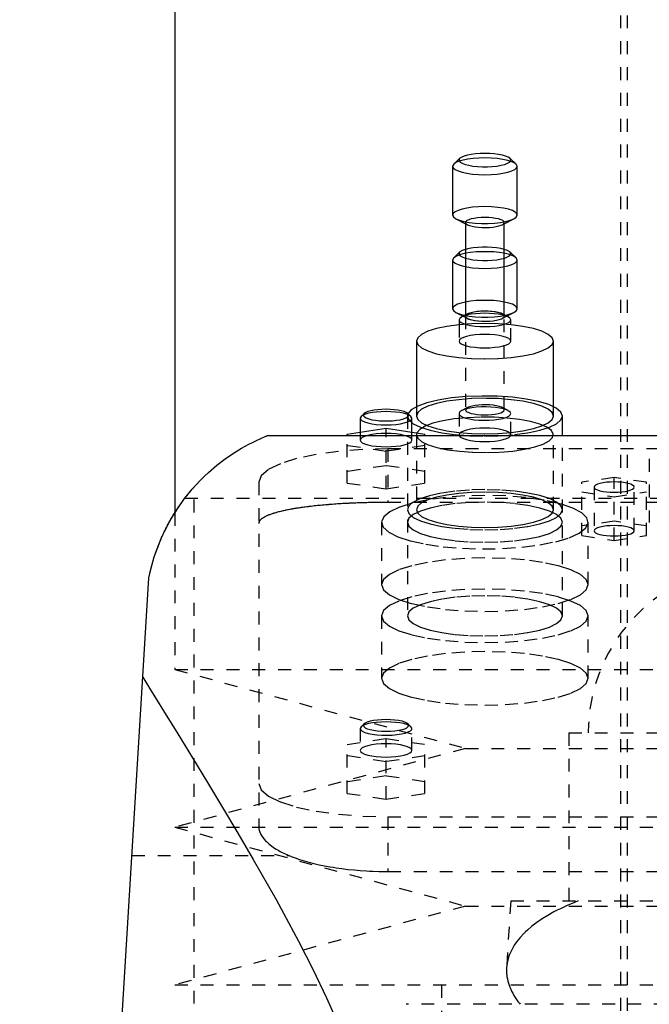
# Model space of a CAD drawing. Extents: x -90 to 90, y -319 to 715.
# Tile 8 of 10: x -57 to -8, y 267 to 343. Entities that reach past the tile are written whole.
import ezdxf

# ---------------------------------------------------------------- set-up
doc = ezdxf.new("R2010")
doc.units = 0
doc.linetypes.add('DASHED', pattern=[2, 1, -1])
doc.layers.add('AM_0', color=7, linetype='CONTINUOUS')
doc.layers.add('AM_3', color=7, linetype='DASHED')

msp = doc.modelspace()

# ---------------------------------------------------------------- linework, layer by layer
at = {"layer": 'AM_0', "color": 7, "linetype": 'CONTINUOUS'}
for p, q in [((-45, 435.5), (-45, 305.02)), ((-22.927, 332.445), (-23.409, 331.996)), ((-18.591, 331.996), (-19.073, 332.445)), ((-23.409, 331.996), (-23.5, 331.823)), ((-23.5, 331.823), (-23.5, 328.056)), ((-18.5, 328.056), (-18.5, 331.823)), ((-23.237, 327.767), (-22.5, 327.385)), ((-19.5, 327.385), (-18.763, 327.767)), ((-22.5, 327.476), (-22.5, 320.323)), ((-19.5, 320.323), (-19.5, 327.476)), ((-23.409, 324.749), (-23.5, 324.576)), ((-23.5, 324.576), (-23.5, 320.809)), ((-22.927, 325.198), (-23.409, 324.749)), ((-18.591, 324.749), (-19.073, 325.198)), ((-18.5, 324.576), (-18.591, 324.749)), ((-18.5, 320.809), (-18.5, 324.576)), ((-23.237, 320.52), (-22.679, 320.231)), ((-23, 319.942), (-23, 319.57)), ((-22.342, 320.405), (-22.789, 320.173)), ((-19.211, 320.173), (-19.658, 320.405)), ((-19.321, 320.231), (-18.763, 320.52)), ((-19, 319.57), (-19, 319.942)), ((-26.3, 318.3), (-26.3, 313.232)), ((-15.7, 313.232), (-15.7, 318.3)), ((-30.577, 312.474), (-30.65, 312.335)), ((-30.65, 312.335), (-30.65, 311.265)), ((-30.336, 312.698), (-30.577, 312.474)), ((-26.723, 312.474), (-26.964, 312.698)), ((-26.65, 312.335), (-26.723, 312.474)), ((-26.65, 311.265), (-26.65, 312.335)), ((-15, 311), (-15, 312.505)), ((-31.65, 311.116), (-28.65, 311.564)), ((-28.65, 311.564), (-25.65, 311.116)), ((-28.65, 311), (-28.65, 311.564)), ((-37.803, 311), (37.803, 311)), ((-31.65, 311), (-31.65, 311.116)), ((-25.65, 311), (-25.65, 311.116)), ((-57, 137.05), (-47, 300))]:
    msp.add_line(p, q, dxfattribs=at)
for points in [[(-21, 332.47), (-21.461, 332.459), (-21.907, 332.426), (-22.321, 332.372), (-22.69, 332.3), (-23.001, 332.211), (-23.244, 332.109), (-23.409, 331.996)], [(-21, 332.824), (-21.369, 332.815), (-21.726, 332.788), (-22.057, 332.745), (-22.352, 332.687), (-22.601, 332.616), (-22.795, 332.534), (-22.927, 332.445)], [(-19.073, 332.445), (-19.205, 332.534), (-19.399, 332.616), (-19.648, 332.687), (-19.943, 332.745), (-20.274, 332.788), (-20.631, 332.815), (-21, 332.824)], [(-18.5, 331.823), (-18.548, 331.949), (-18.69, 332.071), (-18.921, 332.183), (-19.232, 332.281), (-19.611, 332.361), (-20.043, 332.421), (-20.512, 332.458), (-21, 332.47)], [(-21, 328.703), (-21.488, 328.691), (-21.957, 328.654), (-22.389, 328.594), (-22.768, 328.513), (-23.079, 328.415), (-23.31, 328.304), (-23.452, 328.182), (-23.5, 328.056)], [(-18.763, 327.767), (-18.584, 327.89), (-18.504, 328.02), (-18.527, 328.151), (-18.652, 328.278), (-18.874, 328.396), (-19.183, 328.5), (-19.568, 328.586), (-20.011, 328.65), (-20.495, 328.69), (-21, 328.703)], [(-23.5, 328.056), (-23.433, 327.907), (-23.237, 327.767)], [(-19.5, 327.476), (-19.529, 327.552), (-19.614, 327.625), (-19.753, 327.692), (-19.939, 327.751), (-20.167, 327.799), (-20.426, 327.835), (-20.707, 327.857), (-21, 327.865), (-21.293, 327.857), (-21.574, 327.835), (-21.833, 327.799), (-22.061, 327.751), (-22.247, 327.692), (-22.386, 327.625), (-22.471, 327.552), (-22.5, 327.476)], [(-22.502, 325.401), (-22.759, 325.306), (-22.927, 325.198)], [(-19.073, 325.198), (-19.241, 325.306), (-19.498, 325.401)], [(-22.502, 325.093), (-22.899, 324.997), (-23.206, 324.88), (-23.409, 324.749)], [(-18.591, 324.749), (-18.794, 324.88), (-19.101, 324.997), (-19.498, 325.093)], [(-22.502, 321.326), (-22.844, 321.246), (-23.124, 321.15), (-23.33, 321.043), (-23.457, 320.928), (-23.5, 320.809)], [(-23.5, 320.809), (-23.433, 320.661), (-23.237, 320.52)], [(-18.5, 320.809), (-18.543, 320.928), (-18.67, 321.043), (-18.876, 321.15), (-19.156, 321.246), (-19.498, 321.326)], [(-18.763, 320.52), (-18.567, 320.661), (-18.5, 320.809)], [(-22.789, 320.173), (-22.947, 320.061), (-23, 319.942)], [(-21, 320.46), (-21.367, 320.451), (-21.722, 320.425), (-22.052, 320.382), (-22.346, 320.325), (-22.595, 320.254), (-22.789, 320.173)], [(-19.658, 320.405), (-19.819, 320.471), (-20.028, 320.528), (-20.276, 320.572), (-20.554, 320.603), (-20.849, 320.618), (-21.151, 320.618), (-21.446, 320.603), (-21.724, 320.572), (-21.972, 320.528), (-22.181, 320.471), (-22.342, 320.405)], [(-19.211, 320.173), (-19.405, 320.254), (-19.654, 320.325), (-19.948, 320.382), (-20.278, 320.425), (-20.633, 320.451), (-21, 320.46)], [(-19, 319.942), (-19.053, 320.061), (-19.211, 320.173)], [(-15.7, 318.3), (-15.802, 318.568), (-16.103, 318.825), (-16.593, 319.062), (-17.252, 319.27), (-18.055, 319.441), (-18.972, 319.567), (-19.966, 319.645), (-21, 319.672), (-22.034, 319.645), (-23.028, 319.567), (-23.945, 319.441), (-24.748, 319.27), (-25.407, 319.062), (-25.897, 318.825), (-26.198, 318.568), (-26.3, 318.3)], [(-15, 312.505), (-15.121, 312.815), (-15.481, 313.114), (-16.063, 313.387), (-16.846, 313.625), (-17.796, 313.818), (-18.876, 313.957), (-20.043, 314.038), (-21.247, 314.056), (-22.442, 314.012), (-23.579, 313.907), (-24.611, 313.745), (-25.497, 313.533), (-26.201, 313.279), (-26.694, 312.994), (-26.958, 312.689)], [(-28.65, 312.853), (-29.019, 312.844), (-29.376, 312.817), (-29.707, 312.774), (-30.002, 312.716), (-30.251, 312.645), (-30.445, 312.563), (-30.577, 312.474)], [(-28.65, 313.029), (-28.973, 313.022), (-29.285, 312.998), (-29.575, 312.961), (-29.833, 312.91), (-30.051, 312.848), (-30.22, 312.776), (-30.336, 312.698)], [(-26.964, 312.698), (-27.08, 312.776), (-27.249, 312.848), (-27.467, 312.91), (-27.725, 312.961), (-28.015, 312.998), (-28.327, 313.022), (-28.65, 313.029)], [(-26.723, 312.474), (-26.855, 312.563), (-27.049, 312.645), (-27.298, 312.716), (-27.593, 312.774), (-27.924, 312.817), (-28.281, 312.844), (-28.65, 312.853)]]:
    msp.add_lwpolyline(points, dxfattribs=at)
for points in [[(-47, 300, 0), (-46.879, 300.551, 0), (-46.581, 301.615, 0), (-46.217, 302.627, 0), (-46.013, 303.113, 0), (-45.794, 303.585, 0), (-45.318, 304.488, 0), (-44.797, 305.335, 0), (-44.236, 306.125, 0), (-43.642, 306.857, 0), (-43.023, 307.53, 0), (-42.707, 307.845, 0), (-42.387, 308.145, 0), (-41.74, 308.7, 0), (-41.093, 309.196, 0), (-40.456, 309.633, 0), (-39.84, 310.012, 0), (-39.26, 310.333, 0), (-38.989, 310.471, 0), (-38.734, 310.595, 0), (-38.283, 310.801, 0), (-38.065, 310.894, 0), (-38.01, 310.917, 0), (-37.957, 310.938, 0), (-37.933, 310.948, 0), (-37.909, 310.958, 0), (-37.864, 310.976, 0), (-37.822, 310.992, 0), (-37.803, 311, 0)], [(-47, 300, 0), (-46.935, 300.308, 0), (-46.785, 300.92, 0), (-46.61, 301.525, 0), (-46.513, 301.823, 0), (-46.411, 302.116, 0), (-46.192, 302.69, 0), (-46.056, 303.014, 0), (-46.016, 303.105, 0), (-45.976, 303.196, 0), (-45.955, 303.241, 0), (-45.935, 303.286, 0), (-45.894, 303.375, 0), (-45.853, 303.463, 0), (-45.811, 303.55, 0), (-45.769, 303.637, 0), (-45.726, 303.723, 0), (-45.705, 303.766, 0), (-45.684, 303.808, 0), (-45.641, 303.893, 0), (-45.598, 303.976, 0), (-45.554, 304.059, 0), (-45.511, 304.14, 0), (-45.467, 304.221, 0), (-45.445, 304.261, 0), (-45.423, 304.301, 0), (-45.38, 304.38, 0), (-45.336, 304.458, 0), (-45.292, 304.535, 0), (-45.247, 304.611, 0), (-45.203, 304.686, 0), (-45.181, 304.723, 0), (-45.159, 304.76, 0), (-45.115, 304.833, 0), (-45.071, 304.905, 0), (-45.049, 304.941, 0), (-45.027, 304.976, 0), (-44.984, 305.046, 0), (-44.94, 305.115, 0), (-44.918, 305.149, 0), (-44.896, 305.183, 0), (-44.853, 305.249, 0), (-44.81, 305.315, 0), (-44.767, 305.379, 0), (-44.725, 305.443, 0), (-44.682, 305.505, 0), (-44.661, 305.536, 0), (-44.64, 305.566, 0), (-44.599, 305.626, 0), (-44.557, 305.685, 0), (-44.517, 305.743, 0), (-44.476, 305.799, 0), (-44.436, 305.855, 0), (-44.416, 305.882, 0), (-44.397, 305.909, 0), (-44.358, 305.962, 0), (-44.319, 306.014, 0), (-44.281, 306.065, 0), (-44.243, 306.115, 0), (-44.206, 306.164, 0), (-44.187, 306.189, 0), (-44.168, 306.213, 0), (-44.132, 306.26, 0), (-44.096, 306.306, 0), (-44.06, 306.351, 0), (-44.026, 306.395, 0), (-43.992, 306.437, 0), (-43.975, 306.458, 0), (-43.958, 306.479, 0), (-43.926, 306.519, 0), (-43.894, 306.557, 0), (-43.864, 306.594, 0), (-43.835, 306.63, 0), (-43.806, 306.664, 0), (-43.792, 306.68, 0), (-43.779, 306.697, 0), (-43.753, 306.728, 0), (-43.727, 306.757, 0), (-43.715, 306.771, 0), (-43.704, 306.785, 0), (-43.681, 306.812, 0), (-43.66, 306.837, 0), (-43.649, 306.848, 0), (-43.64, 306.86, 0), (-43.621, 306.881, 0), (-43.603, 306.901, 0), (-43.587, 306.92, 0), (-43.573, 306.937, 0), (-43.559, 306.952, 0), (-43.553, 306.959, 0), (-43.547, 306.966, 0), (-43.537, 306.978, 0), (-43.527, 306.988, 0), (-43.52, 306.997, 0), (-43.513, 307.004, 0), (-43.508, 307.01, 0), (-43.506, 307.013, 0), (-43.504, 307.015, 0), (-43.501, 307.017, 0), (-43.5, 307.019, 0), (-43.5, 307.019, 0)], [(-47.472, 292.303, 0), (-46.95, 291.453, 0), (-45.877, 289.711, 0), (-44.768, 287.914, 0), (-44.203, 286.996, 0), (-43.631, 286.066, 0), (-42.472, 284.169, 0), (-41.296, 282.226, 0), (-40.111, 280.239, 0), (-38.925, 278.211, 0), (-37.745, 276.143, 0), (-37.16, 275.095, 0), (-36.579, 274.038, 0), (-35.437, 271.895, 0), (-34.327, 269.716, 0), (-33.26, 267.501, 0), (-32.247, 265.249, 0), (-31.3, 262.96, 0), (-30.855, 261.801, 0), (-30.432, 260.632, 0), (-29.657, 258.262, 0), (-28.992, 255.849, 0), (-28.705, 254.625, 0)]]:
    msp.add_polyline3d(points, dxfattribs=at)
at = {"layer": 'AM_3', "color": 6, "linetype": 'DASHED'}
for p, q in [((-10, 613.5), (-10, -10.5)), ((-10.5, 435.5), (-10.5, 257.5)), ((-22.5, 327.385), (-22.342, 327.303)), ((-19.658, 327.303), (-19.5, 327.385)), ((-22.679, 320.231), (-22.342, 320.056)), ((-22.5, 320.323), (-22.5, 320.232)), ((-22.5, 320.229), (-22.5, 312.985)), ((-19.658, 320.056), (-19.321, 320.231)), ((-19.5, 320.232), (-19.5, 320.323)), ((-19.5, 312.985), (-19.5, 320.229)), ((-23, 319.57), (-23, 318.3)), ((-19, 318.3), (-19, 319.57)), ((-26.3, 313.232), (-26.3, 312.505)), ((-22.342, 313.158), (-22.789, 312.926)), ((-19.211, 312.926), (-19.658, 313.158)), ((-15.7, 312.505), (-15.7, 313.232)), ((-26.958, 312.689), (-27, 312.505)), ((-27, 312.505), (-27, 297.047)), ((-23, 312.695), (-23, 311.053)), ((-19, 311.053), (-19, 312.695)), ((-31.65, 307.322), (-31.65, 311)), ((-30.65, 311.265), (-30.65, 310.645)), ((-28.65, 306.874), (-28.65, 311)), ((-26.65, 310.645), (-26.65, 311.265)), ((-26.267, 311.207), (-26.3, 311.053)), ((-26.3, 311.053), (-26.3, 305.258)), ((-25.65, 307.322), (-25.65, 311)), ((-15.7, 305.258), (-15.7, 311.053)), ((-15, 297.047), (-15, 311)), ((-28.65, 309.771), (-31.65, 310.219)), ((-25.65, 310.219), (-28.65, 309.771)), ((-28.5, 309.97), (-28.5, 305.825)), ((28.5, 309.97), (-28.5, 309.97)), ((-28.65, 308.667), (-31.65, 308.218)), ((-25.65, 308.218), (-28.65, 308.667)), ((-8.28, 309.202), (-8.28, 304.276)), ((-11, 307.757), (-13.5, 307.383)), ((-11, 302.882), (-11, 307.757)), ((-8.5, 307.383), (-11, 307.757)), ((-43.5, 137.05), (-43.5, 307.019)), ((-38.5, 307.382), (-38.5, 280.775)), ((-31.65, 307.322), (-28.65, 306.874)), ((-28.65, 306.874), (-25.65, 307.322)), ((-13.5, 303.255), (-13.5, 307.383)), ((-12.55, 307.01), (-12.55, 303.629)), ((-9.45, 303.629), (-9.45, 307.01)), ((-8.5, 303.255), (-8.5, 307.383)), ((-13.5, 306.636), (-11, 306.263)), ((-11, 306.263), (-8.5, 306.636)), ((-44.217, 306.15), (44.217, 306.15)), ((28.5, 305.825), (-28.5, 305.825)), ((-26.588, 305.823), (-26.694, 305.747)), ((-45, 305.02), (-45, 292.9)), ((-29, 304.294), (-29, 299.465)), ((-11, 304.376), (-13.5, 304.003)), ((-13, 299.465), (-13, 304.294)), ((-8.5, 304.003), (-11, 304.376)), ((-13.5, 303.255), (-11, 302.882)), ((-11, 302.882), (-8.5, 303.255)), ((-29, 297.047), (-29, 292.218)), ((-13, 292.218), (-13, 297.047)), ((-45, 292.9), (-22.5, 286.8)), ((-45, 292.9), (45, 292.9)), ((-30.336, 288.692), (-30.577, 288.468)), ((-26.723, 288.468), (-26.964, 288.692)), ((-30.577, 288.468), (-30.65, 288.329)), ((-30.65, 288.329), (-30.65, 286.639)), ((-26.65, 286.639), (-26.65, 288.329)), ((-14.5, 288), (-14.5, 275)), ((-14.5, 288), (14.5, 288)), ((-31.65, 287.11), (-28.65, 287.559)), ((-28.65, 287.559), (-25.65, 287.11)), ((-28.65, 282.868), (-28.65, 287.559)), ((-22.5, 286.8), (-45, 280.7)), ((-31.65, 283.316), (-31.65, 287.11)), ((-25.65, 283.316), (-25.65, 287.11)), ((-22.5, 286.8), (22.5, 286.8)), ((-28.65, 285.766), (-31.65, 286.214)), ((-25.65, 286.214), (-28.65, 285.766)), ((-28.65, 284.661), (-31.65, 284.213)), ((-25.65, 284.213), (-28.65, 284.661)), ((-31.65, 283.316), (-28.65, 282.868)), ((-28.65, 282.868), (-25.65, 283.316)), ((-28.5, 281.5), (-28.5, 277.269)), ((-28.5, 281.5), (28.5, 281.5)), ((-45, 280.7), (-22.5, 274.6)), ((-45, 280.7), (45, 280.7)), ((-48.319, 278.5), (-36.159, 278.5)), ((-28.5, 277.269), (28.5, 277.269)), ((-19, 275), (-19.323, 269.83)), ((-19, 275), (19, 275)), ((-22.5, 274.6), (-45, 268.5)), ((-22.5, 274.6), (22.5, 274.6)), ((-45, 268.5), (45, 268.5)), ((-24.35, 268.5), (-24.35, 266)), ((27.082, 267), (-27.082, 267))]:
    msp.add_line(p, q, dxfattribs=at)
for points in [[(-22.927, 332.445), (-22.994, 332.346), (-22.986, 332.246), (-22.904, 332.148), (-22.751, 332.056), (-22.532, 331.973), (-22.255, 331.903), (-21.932, 331.848), (-21.574, 331.81), (-21.194, 331.791), (-20.806, 331.791), (-20.426, 331.81), (-20.068, 331.848), (-19.745, 331.903), (-19.468, 331.973), (-19.249, 332.056), (-19.096, 332.148), (-19.014, 332.246), (-19.006, 332.346), (-19.073, 332.445)], [(-23.5, 331.823), (-23.452, 331.697), (-23.31, 331.575), (-23.079, 331.464), (-22.768, 331.366), (-22.389, 331.285), (-21.957, 331.225), (-21.488, 331.188), (-21, 331.176), (-20.512, 331.188), (-20.043, 331.225), (-19.611, 331.285), (-19.232, 331.366), (-18.921, 331.464), (-18.69, 331.575), (-18.548, 331.697), (-18.5, 331.823)], [(-23.237, 327.767), (-22.968, 327.657), (-22.62, 327.563), (-22.206, 327.489), (-21.744, 327.438), (-21.251, 327.412), (-20.749, 327.412), (-20.256, 327.438), (-19.794, 327.489), (-19.38, 327.563), (-19.032, 327.657), (-18.763, 327.767)], [(-22.5, 327.476), (-22.46, 327.387), (-22.342, 327.303)], [(-22.342, 327.303), (-22.19, 327.24), (-21.995, 327.186), (-21.763, 327.142), (-21.504, 327.111), (-21.226, 327.093), (-20.94, 327.088), (-20.656, 327.099), (-20.385, 327.122), (-20.136, 327.159), (-19.918, 327.207), (-19.74, 327.266), (-19.608, 327.331), (-19.527, 327.403), (-19.5, 327.476)], [(-19.498, 325.401), (-19.773, 325.468), (-20.091, 325.52), (-20.441, 325.556), (-20.812, 325.574), (-21.188, 325.574), (-21.559, 325.556), (-21.909, 325.52), (-22.227, 325.468), (-22.502, 325.401)], [(-23.5, 324.576), (-23.452, 324.45), (-23.31, 324.329), (-23.079, 324.217), (-22.768, 324.119), (-22.389, 324.038), (-21.957, 323.978), (-21.488, 323.942), (-21, 323.929), (-20.512, 323.942), (-20.043, 323.978), (-19.611, 324.038), (-19.232, 324.119), (-18.921, 324.217), (-18.69, 324.329), (-18.548, 324.45), (-18.5, 324.576)], [(-22.927, 325.198), (-22.994, 325.099), (-22.986, 324.999), (-22.904, 324.901), (-22.751, 324.809), (-22.532, 324.726), (-22.255, 324.656), (-21.932, 324.601), (-21.574, 324.563), (-21.194, 324.544), (-20.806, 324.544), (-20.426, 324.563), (-20.068, 324.601), (-19.745, 324.656), (-19.468, 324.726), (-19.249, 324.809), (-19.096, 324.901), (-19.014, 324.999), (-19.006, 325.099), (-19.073, 325.198)], [(-19.498, 325.093), (-19.89, 325.156), (-20.318, 325.199), (-20.77, 325.22), (-21.23, 325.22), (-21.682, 325.199), (-22.11, 325.156), (-22.502, 325.093)], [(-19.498, 321.326), (-19.89, 321.389), (-20.318, 321.432), (-20.77, 321.453), (-21.23, 321.453), (-21.682, 321.432), (-22.11, 321.389), (-22.502, 321.326)], [(-23.237, 320.52), (-22.968, 320.41), (-22.62, 320.316), (-22.206, 320.242), (-21.744, 320.191), (-21.251, 320.165), (-20.749, 320.165), (-20.256, 320.191), (-19.794, 320.242), (-19.38, 320.316), (-19.032, 320.41), (-18.763, 320.52)], [(-23, 319.942), (-22.962, 319.841), (-22.848, 319.744), (-22.663, 319.655), (-22.414, 319.576), (-22.111, 319.512), (-21.765, 319.464), (-21.39, 319.434), (-21, 319.425), (-20.61, 319.434), (-20.235, 319.464), (-19.889, 319.512), (-19.586, 319.576), (-19.337, 319.655), (-19.152, 319.744), (-19.038, 319.841), (-19, 319.942)], [(-22.342, 320.056), (-22.188, 319.992), (-21.989, 319.938), (-21.753, 319.894), (-21.489, 319.862), (-21.206, 319.845), (-20.916, 319.842), (-20.629, 319.853), (-20.355, 319.879), (-20.106, 319.918), (-19.891, 319.968), (-19.717, 320.028), (-19.591, 320.096), (-19.518, 320.169), (-19.501, 320.244), (-19.54, 320.319), (-19.634, 320.39), (-19.779, 320.455), (-19.97, 320.512), (-20.199, 320.558), (-20.459, 320.592), (-20.738, 320.612), (-21.028, 320.618), (-21.317, 320.609), (-21.593, 320.586), (-21.848, 320.55), (-22.071, 320.501), (-22.253, 320.443), (-22.388, 320.376), (-22.472, 320.304), (-22.5, 320.229)], [(-22.5, 320.232), (-22.47, 320.155), (-22.381, 320.081), (-22.237, 320.012), (-22.044, 319.953), (-21.809, 319.905), (-21.541, 319.87), (-21.252, 319.849), (-20.953, 319.844), (-20.656, 319.854), (-20.372, 319.879), (-20.114, 319.919), (-19.891, 319.971), (-19.712, 320.033), (-19.585, 320.103), (-19.514, 320.179), (-19.503, 320.256), (-19.551, 320.333), (-19.658, 320.405)], [(-22.342, 320.405), (-22.46, 320.321), (-22.5, 320.232)], [(-22.5, 320.229), (-22.46, 320.14), (-22.342, 320.056)], [(-23, 318.3), (-22.962, 318.199), (-22.848, 318.102), (-22.663, 318.013), (-22.414, 317.934), (-22.111, 317.87), (-21.765, 317.822), (-21.39, 317.792), (-21, 317.782), (-20.61, 317.792), (-20.235, 317.822), (-19.889, 317.87), (-19.586, 317.934), (-19.337, 318.013), (-19.152, 318.102), (-19.038, 318.199), (-19, 318.3), (-19.038, 318.401), (-19.152, 318.498), (-19.337, 318.588), (-19.586, 318.666), (-19.889, 318.73), (-20.235, 318.778), (-20.61, 318.808), (-21, 318.818)], [(-21, 318.818), (-21.39, 318.808), (-21.765, 318.778), (-22.111, 318.73), (-22.414, 318.666), (-22.663, 318.588), (-22.848, 318.498), (-22.962, 318.401), (-23, 318.3)], [(-26.3, 318.3), (-26.198, 318.032), (-25.897, 317.775), (-25.407, 317.538), (-24.748, 317.33), (-23.945, 317.16), (-23.028, 317.033), (-22.034, 316.955), (-21, 316.928), (-19.966, 316.955), (-18.972, 317.033), (-18.055, 317.16), (-17.252, 317.33), (-16.593, 317.538), (-16.103, 317.775), (-15.802, 318.032), (-15.7, 318.3)], [(-19, 312.695), (-19.036, 312.794), (-19.145, 312.889), (-19.321, 312.976), (-19.558, 313.054), (-19.847, 313.118), (-20.179, 313.167), (-20.541, 313.199), (-20.92, 313.212), (-21.301, 313.207), (-21.672, 313.183), (-22.018, 313.141), (-22.327, 313.083), (-22.587, 313.01), (-22.789, 312.926)], [(-22.5, 312.985), (-22.472, 312.91), (-22.388, 312.838), (-22.253, 312.772), (-22.071, 312.713), (-21.848, 312.665), (-21.593, 312.628), (-21.317, 312.606), (-21.028, 312.597), (-20.738, 312.603), (-20.459, 312.623), (-20.199, 312.657), (-19.97, 312.703), (-19.779, 312.76), (-19.634, 312.825), (-19.54, 312.896), (-19.501, 312.97), (-19.518, 313.046), (-19.591, 313.118), (-19.717, 313.186), (-19.891, 313.246), (-20.106, 313.297), (-20.355, 313.336), (-20.629, 313.361), (-20.916, 313.373), (-21.206, 313.37), (-21.489, 313.352), (-21.753, 313.321), (-21.989, 313.277), (-22.188, 313.222), (-22.342, 313.158)], [(-22.342, 313.158), (-22.46, 313.074), (-22.5, 312.985)], [(-30.65, 312.335), (-30.612, 312.234), (-30.498, 312.137), (-30.313, 312.047), (-30.064, 311.969), (-29.761, 311.904), (-29.415, 311.857), (-29.04, 311.827), (-28.65, 311.817), (-28.26, 311.827), (-27.885, 311.857), (-27.539, 311.904), (-27.236, 311.969), (-26.987, 312.047), (-26.802, 312.137), (-26.688, 312.234), (-26.65, 312.335)], [(-30.336, 312.698), (-30.395, 312.611), (-30.388, 312.524), (-30.316, 312.438), (-30.182, 312.358), (-29.99, 312.285), (-29.749, 312.224), (-29.465, 312.176), (-29.152, 312.142), (-28.819, 312.126), (-28.481, 312.126), (-28.148, 312.142), (-27.835, 312.176), (-27.551, 312.224), (-27.31, 312.285), (-27.118, 312.358), (-26.984, 312.438), (-26.912, 312.524), (-26.905, 312.611), (-26.964, 312.698)], [(-27, 312.505), (-26.885, 312.202), (-26.543, 311.91), (-25.989, 311.642), (-25.243, 311.406), (-24.333, 311.213), (-23.296, 311.07), (-22.171, 310.981), (-21, 310.952), (-19.829, 310.981), (-18.704, 311.07), (-17.667, 311.213), (-16.757, 311.406), (-16.011, 311.642), (-15.457, 311.91), (-15.115, 312.202), (-15, 312.505)], [(-26.3, 311.053), (-26.195, 310.782), (-25.885, 310.521), (-25.383, 310.282), (-24.707, 310.073), (-23.884, 309.902), (-22.948, 309.777), (-21.935, 309.703), (-20.885, 309.682), (-19.839, 309.715), (-18.84, 309.801), (-17.925, 309.936), (-17.132, 310.115), (-16.492, 310.332), (-16.03, 310.577), (-15.764, 310.841), (-15.705, 311.113), (-15.855, 311.383), (-16.208, 311.639), (-16.751, 311.873), (-17.461, 312.074), (-18.311, 312.235), (-19.268, 312.35), (-20.292, 312.413), (-21.345, 312.422), (-22.384, 312.377), (-23.368, 312.28), (-24.259, 312.135), (-25.021, 311.947), (-25.625, 311.723), (-26.045, 311.473), (-26.267, 311.207)], [(-22.789, 312.926), (-22.931, 312.83), (-22.996, 312.728), (-22.981, 312.624), (-22.887, 312.524), (-22.717, 312.43), (-22.479, 312.347), (-22.181, 312.278), (-21.837, 312.225), (-21.459, 312.191), (-21.062, 312.178), (-20.664, 312.185), (-20.278, 312.212), (-19.922, 312.259), (-19.608, 312.324), (-19.35, 312.403), (-19.158, 312.493), (-19.04, 312.592), (-19, 312.695)], [(-30.65, 310.645), (-30.612, 310.544), (-30.498, 310.446), (-30.313, 310.357), (-30.064, 310.278), (-29.761, 310.214), (-29.415, 310.166), (-29.04, 310.137), (-28.65, 310.127), (-28.26, 310.137), (-27.885, 310.166), (-27.539, 310.214), (-27.236, 310.278), (-26.987, 310.357), (-26.802, 310.446), (-26.688, 310.544), (-26.65, 310.645), (-26.688, 310.746), (-26.802, 310.843), (-26.987, 310.932), (-27.236, 311.011), (-27.539, 311.075), (-27.885, 311.123), (-28.26, 311.152), (-28.65, 311.162)], [(-28.65, 311.162), (-29.04, 311.152), (-29.415, 311.123), (-29.761, 311.075), (-30.064, 311.011), (-30.313, 310.932), (-30.498, 310.843), (-30.612, 310.746), (-30.65, 310.645)], [(-28.5, 309.97), (-30.451, 309.92), (-32.327, 309.773), (-34.056, 309.534), (-35.571, 309.212), (-36.815, 308.82), (-37.739, 308.372), (-38.308, 307.887), (-38.5, 307.382)], [(-21, 306.365), (-22.549, 306.326), (-24.039, 306.209), (-25.414, 306.021), (-26.623, 305.767), (-27.618, 305.457), (-28.363, 305.104), (-28.829, 304.72), (-28.999, 304.319), (-28.867, 303.918), (-28.436, 303.531), (-27.725, 303.173), (-26.758, 302.857), (-25.574, 302.595), (-24.217, 302.398), (-22.738, 302.273), (-21.193, 302.224), (-19.641, 302.254), (-18.14, 302.36), (-16.748, 302.54), (-15.516, 302.787), (-14.492, 303.09), (-13.715, 303.439), (-13.213, 303.82), (-13.005, 304.219), (-13.1, 304.621), (-13.495, 305.011)], [(-27, 305.258), (-26.885, 304.955), (-26.543, 304.663), (-25.989, 304.395), (-25.243, 304.16), (-24.333, 303.966), (-23.296, 303.823), (-22.171, 303.735), (-21, 303.705), (-19.829, 303.735), (-18.704, 303.823), (-17.667, 303.966), (-16.757, 304.16), (-16.011, 304.395), (-15.457, 304.663), (-15.115, 304.955), (-15, 305.258), (-15.115, 305.561), (-15.457, 305.852), (-16.011, 306.12), (-16.757, 306.356), (-17.667, 306.549), (-18.704, 306.692), (-19.829, 306.781), (-21, 306.811)], [(-21, 306.811), (-22.19, 306.78), (-23.333, 306.688), (-24.383, 306.54), (-25.299, 306.341), (-26.044, 306.099), (-26.588, 305.823)], [(-13.495, 305.011), (-14.207, 305.388), (-15.197, 305.72), (-16.426, 305.993), (-17.842, 306.197), (-19.388, 306.322), (-21, 306.365)], [(-26.694, 305.747), (-26.923, 305.506), (-27, 305.258)], [(-9.45, 303.629), (-9.48, 303.707), (-9.568, 303.783), (-9.711, 303.852), (-9.904, 303.913), (-10.139, 303.963), (-10.407, 304), (-10.698, 304.022), (-11, 304.03), (-11.302, 304.022), (-11.593, 304), (-11.861, 303.963), (-12.096, 303.913), (-12.289, 303.852), (-12.432, 303.783), (-12.52, 303.707), (-12.55, 303.629)], [(-12.55, 303.629), (-12.52, 303.551), (-12.432, 303.476), (-12.289, 303.406), (-12.096, 303.345), (-11.861, 303.295), (-11.593, 303.258), (-11.302, 303.236), (-11, 303.228), (-10.698, 303.236), (-10.407, 303.258), (-10.139, 303.295), (-9.904, 303.345), (-9.711, 303.406), (-9.568, 303.476), (-9.48, 303.551), (-9.45, 303.629)], [(-21, 299.118), (-22.561, 299.078), (-24.061, 298.96), (-25.445, 298.769), (-26.657, 298.511), (-27.652, 298.198), (-28.391, 297.84), (-28.846, 297.451), (-29, 297.047), (-28.846, 296.643), (-28.391, 296.255), (-27.652, 295.897), (-26.657, 295.583), (-25.445, 295.326), (-24.061, 295.134), (-22.561, 295.016), (-21, 294.977), (-19.439, 295.016), (-17.939, 295.134), (-16.555, 295.326), (-15.343, 295.583), (-14.348, 295.897), (-13.609, 296.255), (-13.154, 296.643), (-13, 297.047)], [(-13, 297.047), (-13.154, 297.451), (-13.609, 297.84), (-14.348, 298.198), (-15.343, 298.511), (-16.555, 298.769), (-17.939, 298.96), (-19.439, 299.078), (-21, 299.118)], [(-28.65, 288.847), (-29.019, 288.838), (-29.376, 288.812), (-29.707, 288.769), (-30.002, 288.711), (-30.251, 288.64), (-30.445, 288.558), (-30.577, 288.468)], [(-26.723, 288.468), (-26.855, 288.558), (-27.049, 288.64), (-27.298, 288.711), (-27.593, 288.769), (-27.924, 288.812), (-28.281, 288.838), (-28.65, 288.847)], [(-30.65, 288.329), (-30.61, 288.226), (-30.491, 288.127), (-30.298, 288.036), (-30.039, 287.957), (-29.724, 287.893), (-29.366, 287.846), (-28.979, 287.819), (-28.58, 287.812), (-28.182, 287.826), (-27.804, 287.86), (-27.46, 287.913), (-27.163, 287.983), (-26.926, 288.067), (-26.759, 288.161), (-26.667, 288.262), (-26.655, 288.366), (-26.723, 288.468)], [(-26.65, 286.639), (-26.688, 286.74), (-26.802, 286.837), (-26.987, 286.927), (-27.236, 287.005), (-27.539, 287.069), (-27.885, 287.117), (-28.26, 287.147), (-28.65, 287.157), (-29.04, 287.147), (-29.415, 287.117), (-29.761, 287.069), (-30.064, 287.005), (-30.313, 286.927), (-30.498, 286.837), (-30.612, 286.74), (-30.65, 286.639)], [(-30.65, 286.639), (-30.612, 286.538), (-30.498, 286.441), (-30.313, 286.351), (-30.064, 286.273), (-29.761, 286.209), (-29.415, 286.161), (-29.04, 286.131), (-28.65, 286.121), (-28.26, 286.131), (-27.885, 286.161), (-27.539, 286.209), (-27.236, 286.273), (-26.987, 286.351), (-26.802, 286.441), (-26.688, 286.538), (-26.65, 286.639)], [(-38.5, 284.088), (-38.308, 283.583), (-37.739, 283.098), (-36.815, 282.65), (-35.571, 282.258), (-34.056, 281.936), (-32.327, 281.697), (-30.451, 281.55), (-28.5, 281.5)]]:
    msp.add_lwpolyline(points, dxfattribs=at)
for points in [[(-15.7, 312.505), (-15.802, 312.772), (-16.103, 313.029), (-16.593, 313.267), (-17.252, 313.474), (-18.055, 313.645), (-18.972, 313.772), (-19.966, 313.85), (-21, 313.876), (-22.034, 313.85), (-23.028, 313.772), (-23.945, 313.645), (-24.748, 313.474), (-25.407, 313.267), (-25.897, 313.029), (-26.198, 312.772), (-26.3, 312.505), (-26.198, 312.237), (-25.897, 311.98), (-25.407, 311.742), (-24.748, 311.535), (-23.945, 311.364), (-23.028, 311.237), (-22.034, 311.159), (-21, 311.133), (-19.966, 311.159), (-18.972, 311.237), (-18.055, 311.364), (-17.252, 311.535), (-16.593, 311.742), (-16.103, 311.98), (-15.802, 312.237)], [(-19, 311.053), (-19.038, 311.154), (-19.152, 311.251), (-19.337, 311.341), (-19.586, 311.419), (-19.889, 311.484), (-20.235, 311.531), (-20.61, 311.561), (-21, 311.571), (-21.39, 311.561), (-21.765, 311.531), (-22.111, 311.484), (-22.414, 311.419), (-22.663, 311.341), (-22.848, 311.251), (-22.962, 311.154), (-23, 311.053), (-22.962, 310.952), (-22.848, 310.855), (-22.663, 310.766), (-22.414, 310.687), (-22.111, 310.623), (-21.765, 310.575), (-21.39, 310.545), (-21, 310.536), (-20.61, 310.545), (-20.235, 310.575), (-19.889, 310.623), (-19.586, 310.687), (-19.337, 310.766), (-19.152, 310.855), (-19.038, 310.952)], [(-9.45, 307.01), (-9.48, 307.088), (-9.568, 307.163), (-9.711, 307.233), (-9.904, 307.293), (-10.139, 307.343), (-10.407, 307.38), (-10.698, 307.403), (-11, 307.411), (-11.302, 307.403), (-11.593, 307.38), (-11.861, 307.343), (-12.096, 307.293), (-12.289, 307.233), (-12.432, 307.163), (-12.52, 307.088), (-12.55, 307.01), (-12.52, 306.932), (-12.432, 306.856), (-12.289, 306.787), (-12.096, 306.726), (-11.861, 306.676), (-11.593, 306.639), (-11.302, 306.616), (-11, 306.609), (-10.698, 306.616), (-10.407, 306.639), (-10.139, 306.676), (-9.904, 306.726), (-9.711, 306.787), (-9.568, 306.856), (-9.48, 306.932)], [(-15.7, 305.258), (-15.802, 305.525), (-16.103, 305.783), (-16.593, 306.02), (-17.252, 306.228), (-18.055, 306.398), (-18.972, 306.525), (-19.966, 306.603), (-21, 306.629), (-22.034, 306.603), (-23.028, 306.525), (-23.945, 306.398), (-24.748, 306.228), (-25.407, 306.02), (-25.897, 305.783), (-26.198, 305.525), (-26.3, 305.258), (-26.198, 304.99), (-25.897, 304.733), (-25.407, 304.496), (-24.748, 304.288), (-23.945, 304.117), (-23.028, 303.99), (-22.034, 303.912), (-21, 303.886), (-19.966, 303.912), (-18.972, 303.99), (-18.055, 304.117), (-17.252, 304.288), (-16.593, 304.496), (-16.103, 304.733), (-15.802, 304.99)], [(-15, 304.294), (-15.115, 304.597), (-15.457, 304.888), (-16.011, 305.157), (-16.757, 305.392), (-17.667, 305.585), (-18.704, 305.729), (-19.829, 305.817), (-21, 305.847), (-22.171, 305.817), (-23.296, 305.729), (-24.333, 305.585), (-25.243, 305.392), (-25.989, 305.157), (-26.543, 304.888), (-26.885, 304.597), (-27, 304.294), (-26.885, 303.991), (-26.543, 303.7), (-25.989, 303.431), (-25.243, 303.196), (-24.333, 303.003), (-23.296, 302.859), (-22.171, 302.771), (-21, 302.741), (-19.829, 302.771), (-18.704, 302.859), (-17.667, 303.003), (-16.757, 303.196), (-16.011, 303.431), (-15.457, 303.7), (-15.115, 303.991)], [(-29, 299.465), (-28.846, 299.061), (-28.391, 298.673), (-27.652, 298.315), (-26.657, 298.001), (-25.445, 297.743), (-24.061, 297.552), (-22.561, 297.434), (-21, 297.394), (-19.439, 297.434), (-17.939, 297.552), (-16.555, 297.743), (-15.343, 298.001), (-14.348, 298.315), (-13.609, 298.673), (-13.154, 299.061), (-13, 299.465), (-13.154, 299.869), (-13.609, 300.257), (-14.348, 300.615), (-15.343, 300.929), (-16.555, 301.186), (-17.939, 301.378), (-19.439, 301.496), (-21, 301.535), (-22.561, 301.496), (-24.061, 301.378), (-25.445, 301.186), (-26.657, 300.929), (-27.652, 300.615), (-28.391, 300.257), (-28.846, 299.869)], [(-15, 297.047), (-15.115, 297.35), (-15.457, 297.642), (-16.011, 297.91), (-16.757, 298.145), (-17.667, 298.338), (-18.704, 298.482), (-19.829, 298.57), (-21, 298.6), (-22.171, 298.57), (-23.296, 298.482), (-24.333, 298.338), (-25.243, 298.145), (-25.989, 297.91), (-26.543, 297.642), (-26.885, 297.35), (-27, 297.047), (-26.885, 296.744), (-26.543, 296.453), (-25.989, 296.184), (-25.243, 295.949), (-24.333, 295.756), (-23.296, 295.613), (-22.171, 295.524), (-21, 295.494), (-19.829, 295.524), (-18.704, 295.613), (-17.667, 295.756), (-16.757, 295.949), (-16.011, 296.184), (-15.457, 296.453), (-15.115, 296.744)], [(-29, 292.218), (-28.846, 291.814), (-28.391, 291.426), (-27.652, 291.068), (-26.657, 290.754), (-25.445, 290.496), (-24.061, 290.305), (-22.561, 290.187), (-21, 290.147), (-19.439, 290.187), (-17.939, 290.305), (-16.555, 290.496), (-15.343, 290.754), (-14.348, 291.068), (-13.609, 291.426), (-13.154, 291.814), (-13, 292.218), (-13.154, 292.622), (-13.609, 293.01), (-14.348, 293.368), (-15.343, 293.682), (-16.555, 293.94), (-17.939, 294.131), (-19.439, 294.249), (-21, 294.288), (-22.561, 294.249), (-24.061, 294.131), (-25.445, 293.94), (-26.657, 293.682), (-27.652, 293.368), (-28.391, 293.01), (-28.846, 292.622)], [(-26.9, 288.571), (-26.934, 288.659), (-27.033, 288.744), (-27.195, 288.823), (-27.413, 288.891), (-27.678, 288.948), (-27.98, 288.989), (-28.309, 289.015), (-28.65, 289.024), (-28.991, 289.015), (-29.32, 288.989), (-29.622, 288.948), (-29.887, 288.891), (-30.105, 288.823), (-30.267, 288.744), (-30.366, 288.659), (-30.4, 288.571), (-30.366, 288.483), (-30.267, 288.398), (-30.105, 288.319), (-29.887, 288.251), (-29.622, 288.194), (-29.32, 288.152), (-28.991, 288.127), (-28.65, 288.118), (-28.309, 288.127), (-27.98, 288.152), (-27.678, 288.194), (-27.413, 288.251), (-27.195, 288.319), (-27.033, 288.398), (-26.934, 288.483)]]:
    msp.add_lwpolyline(points, close=True, dxfattribs=at)
for points in [[(-28.5, 305.825, 0), (-28.57, 305.825, 0), (-28.711, 305.825, 0), (-28.852, 305.824, 0), (-28.922, 305.824, 0), (-28.993, 305.823, 0), (-29.136, 305.822, 0), (-29.278, 305.82, 0), (-29.421, 305.819, 0), (-29.564, 305.816, 0), (-29.708, 305.814, 0), (-29.78, 305.812, 0), (-29.852, 305.811, 0), (-29.995, 305.808, 0), (-30.139, 305.804, 0), (-30.283, 305.8, 0), (-30.427, 305.796, 0), (-30.571, 305.792, 0), (-30.642, 305.789, 0), (-30.714, 305.787, 0), (-30.857, 305.782, 0), (-31, 305.776, 0), (-31.072, 305.773, 0), (-31.143, 305.77, 0), (-31.285, 305.764, 0), (-31.427, 305.758, 0), (-31.498, 305.754, 0), (-31.568, 305.751, 0), (-31.709, 305.744, 0), (-31.849, 305.736, 0), (-31.989, 305.728, 0), (-32.127, 305.72, 0), (-32.265, 305.712, 0), (-32.334, 305.707, 0), (-32.402, 305.703, 0), (-32.538, 305.694, 0), (-32.673, 305.684, 0), (-32.808, 305.675, 0), (-32.941, 305.665, 0), (-33.073, 305.654, 0), (-33.139, 305.649, 0), (-33.204, 305.643, 0), (-33.334, 305.632, 0), (-33.463, 305.621, 0), (-33.591, 305.61, 0), (-33.717, 305.598, 0), (-33.842, 305.586, 0), (-33.903, 305.579, 0), (-33.965, 305.573, 0), (-34.087, 305.561, 0), (-34.208, 305.548, 0), (-34.327, 305.534, 0), (-34.444, 305.521, 0), (-34.56, 305.507, 0), (-34.618, 305.5, 0), (-34.675, 305.493, 0), (-34.788, 305.479, 0), (-34.899, 305.465, 0), (-35.008, 305.45, 0), (-35.116, 305.435, 0), (-35.221, 305.42, 0), (-35.274, 305.413, 0), (-35.325, 305.405, 0), (-35.428, 305.39, 0), (-35.528, 305.374, 0), (-35.578, 305.367, 0), (-35.627, 305.359, 0), (-35.724, 305.343, 0), (-35.821, 305.326, 0), (-35.869, 305.318, 0), (-35.917, 305.31, 0), (-36.011, 305.293, 0), (-36.105, 305.275, 0), (-36.197, 305.258, 0), (-36.288, 305.24, 0), (-36.377, 305.222, 0), (-36.421, 305.213, 0), (-36.465, 305.203, 0), (-36.552, 305.185, 0), (-36.637, 305.166, 0), (-36.721, 305.146, 0), (-36.803, 305.127, 0), (-36.884, 305.107, 0), (-36.924, 305.097, 0), (-36.963, 305.087, 0), (-37.04, 305.067, 0), (-37.116, 305.046, 0), (-37.19, 305.026, 0), (-37.262, 305.005, 0), (-37.332, 304.983, 0), (-37.366, 304.973, 0), (-37.4, 304.962, 0), (-37.466, 304.94, 0), (-37.531, 304.918, 0), (-37.593, 304.896, 0), (-37.654, 304.874, 0), (-37.713, 304.852, 0), (-37.741, 304.84, 0), (-37.769, 304.829, 0), (-37.824, 304.806, 0), (-37.876, 304.783, 0), (-37.926, 304.76, 0), (-37.975, 304.737, 0), (-38.021, 304.713, 0), (-38.043, 304.702, 0), (-38.065, 304.69, 0), (-38.107, 304.666, 0), (-38.147, 304.642, 0), (-38.166, 304.63, 0), (-38.185, 304.618, 0), (-38.22, 304.594, 0), (-38.254, 304.57, 0), (-38.27, 304.558, 0), (-38.285, 304.546, 0), (-38.314, 304.522, 0), (-38.341, 304.498, 0), (-38.366, 304.473, 0), (-38.388, 304.449, 0), (-38.409, 304.425, 0), (-38.418, 304.413, 0), (-38.427, 304.4, 0), (-38.444, 304.376, 0), (-38.458, 304.352, 0), (-38.47, 304.327, 0), (-38.48, 304.303, 0), (-38.488, 304.278, 0), (-38.491, 304.266, 0), (-38.494, 304.254, 0), (-38.498, 304.23, 0), (-38.5, 304.206, 0), (-38.5, 304.194, 0)], [(-38.5, 280.775, 0), (-38.498, 280.71, 0), (-38.484, 280.58, 0), (-38.456, 280.448, 0), (-38.436, 280.381, 0), (-38.412, 280.314, 0), (-38.354, 280.181, 0), (-38.281, 280.047, 0), (-38.192, 279.913, 0), (-38.088, 279.78, 0), (-37.969, 279.647, 0), (-37.904, 279.582, 0), (-37.835, 279.516, 0), (-37.687, 279.387, 0), (-37.524, 279.259, 0), (-37.348, 279.134, 0), (-37.158, 279.011, 0), (-36.956, 278.892, 0), (-36.85, 278.833, 0), (-36.741, 278.775, 0), (-36.516, 278.662, 0), (-36.28, 278.553, 0), (-36.159, 278.5, 0)], [(-36.159, 278.5, 0), (-36.003, 278.438, 0), (-35.683, 278.319, 0), (-35.35, 278.207, 0), (-35.176, 278.152, 0), (-34.997, 278.098, 0), (-34.625, 277.994, 0), (-34.234, 277.895, 0), (-33.827, 277.801, 0), (-33.405, 277.714, 0), (-32.969, 277.634, 0), (-32.746, 277.597, 0), (-32.52, 277.562, 0), (-32.062, 277.496, 0), (-31.596, 277.439, 0), (-31.123, 277.39, 0), (-30.645, 277.35, 0), (-30.165, 277.317, 0), (-29.925, 277.304, 0), (-29.685, 277.293, 0), (-29.208, 277.277, 0), (-28.734, 277.27, 0), (-28.5, 277.269, 0)], [(-13.772, 275, 0), (-14.063, 274.885, 0), (-14.624, 274.647, 0), (-15.158, 274.398, 0), (-15.414, 274.271, 0), (-15.663, 274.141, 0), (-16.137, 273.875, 0), (-16.579, 273.602, 0), (-16.988, 273.322, 0), (-17.363, 273.037, 0), (-17.704, 272.748, 0), (-17.861, 272.602, 0), (-18.01, 272.456, 0), (-18.281, 272.162, 0), (-18.519, 271.868, 0), (-18.724, 271.573, 0), (-18.902, 271.27, 0), (-19.05, 270.96, 0), (-19.113, 270.802, 0), (-19.168, 270.643, 0), (-19.255, 270.321, 0), (-19.309, 269.995, 0), (-19.323, 269.83, 0)], [(-19.323, 269.83, 0), (-19.327, 269.752, 0), (-19.329, 269.594, 0), (-19.324, 269.436, 0), (-19.318, 269.356, 0), (-19.311, 269.277, 0), (-19.29, 269.118, 0), (-19.261, 268.959, 0), (-19.225, 268.8, 0), (-19.181, 268.641, 0), (-19.129, 268.482, 0), (-19.101, 268.402, 0), (-19.07, 268.323, 0), (-19.003, 268.164, 0), (-18.929, 268.007, 0), (-18.848, 267.849, 0), (-18.759, 267.693, 0), (-18.663, 267.537, 0), (-18.613, 267.459, 0), (-18.56, 267.382, 0), (-18.45, 267.228, 0), (-18.334, 267.076, 0), (-18.273, 267, 0)]]:
    msp.add_polyline3d(points, dxfattribs=at)
msp.add_arc((0, 288), 13, 0, 180, dxfattribs=at)

doc.saveas('drawing.dxf')
